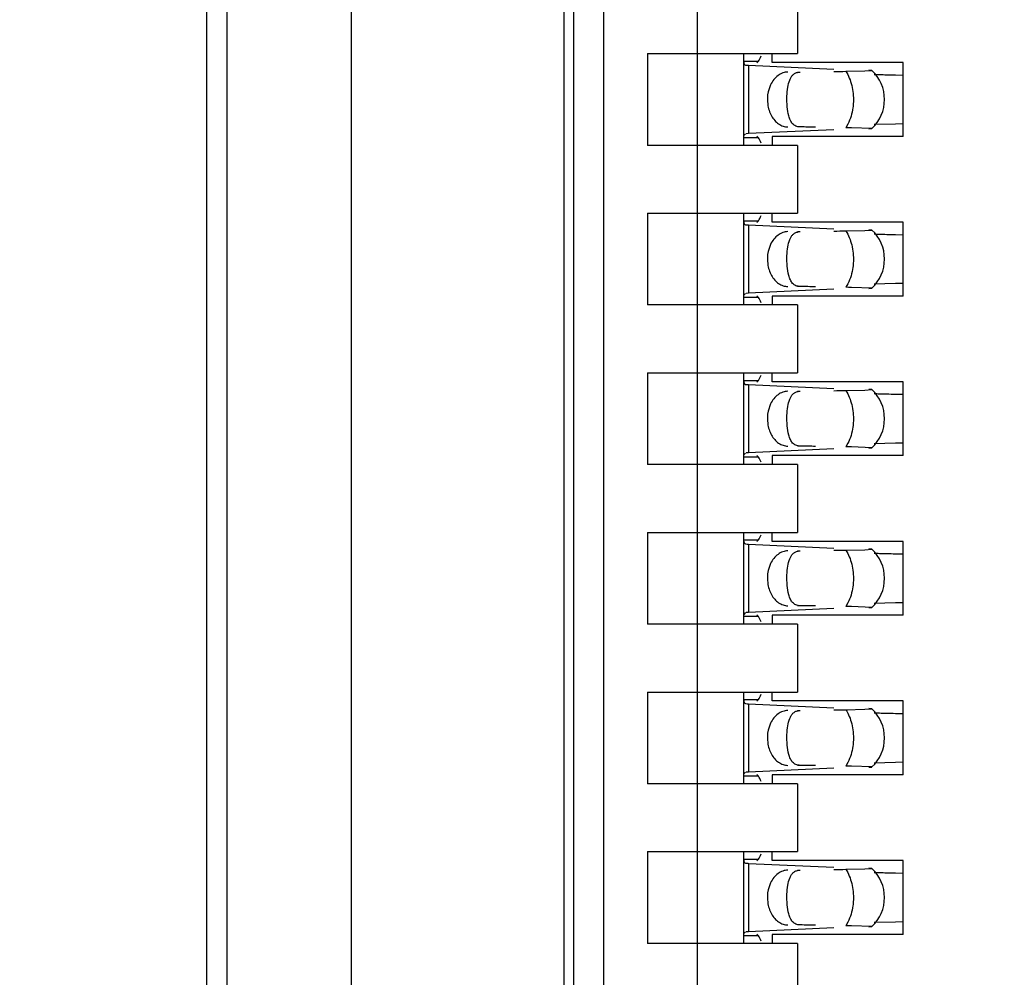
# Model space of a CAD drawing. Header units: inches. Extents: x 0 to 22, y 0 to 17.
# Tile 18 of 61: x 3.846 to 4.04, y 8.756 to 8.944. Entities that reach past the tile are written whole.
import ezdxf

# ---------------------------------------------------------------- set-up
doc = ezdxf.new("R2010")
doc.units = ezdxf.units.IN
doc.header["$LTSCALE"] = 1.21
doc.header["$MEASUREMENT"] = 0
doc.layers.get('0').update_dxf_attribs({"linetype": 'CONTINUOUS'})
doc.layers.add('DIMENSIONS', color=7, linetype='CONTINUOUS')
doc.styles.get("Standard").update_dxf_attribs({"font": 'txt', "width": 0.8})
doc.dimstyles.new('DIMSTYLE_1', dxfattribs={"dimtxt": 0.125, "dimasz": 0.18, "dimexe": 0.18, "dimexo": 0.0625, "dimgap": 0.09, "dimtad": 0, "dimtih": 1, "dimtoh": 1, "dimdec": 3, "dimzin": 4, "dimdsep": 46, "dimtxsty": 'STANDARD', "dimblk": '_FILLED', "dimblk1": '_FILLED', "dimblk2": '_FILLED', "dimcen": 0.09, "dimadec": 0, "dimazin": 0, "dimtp": 0.01, "dimtm": 0.01, "dimtfac": 1, "dimtdec": 3, "dimtofl": 0, "dimtmove": 0, "dimatfit": 3, "dimldrblk": '_FILLED', "dimfxl": 1, "dimtolj": 1, "dimtzin": 4, "dimarcsym": 0})

# ---------------------------------------------------------------- blocks, each defined once
blk = doc.blocks.new('*D14')
at = {"layer": 'DIMENSIONS', "color": 2, "linetype": 'CONTINUOUS'}
blk.add_line((3.9634381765, 7.385423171), (3.445098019, 7.385423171), dxfattribs=at)
at = {"layer": 'DIMENSIONS', "color": 2, "linetype": 'CONTINUOUS', "insert": (3.382598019, 7.447923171), "char_height": 0.125, "width": 1.425, "attachment_point": 3, "line_spacing_factor": 0.9}
blk.add_mtext('-3.706{\\Ftxt.shx;\\W1.000000;\\H0.125000; }[94.13]', dxfattribs=at)
blk = doc.blocks.new('_FILLED')
at = {"color": 0, "linetype": 'BYBLOCK'}
blk.add_solid([(0, 0), (-1, 0.1736111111), (-1, -0.1736111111)], dxfattribs=at)
blk = doc.blocks.new('*D15')
at = {"layer": 'DIMENSIONS', "color": 2, "linetype": 'CONTINUOUS'}
blk.add_line((3.928998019, 6.8692184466), (3.445098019, 6.8692184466), dxfattribs=at)
at = {"layer": 'DIMENSIONS', "color": 2, "linetype": 'CONTINUOUS', "insert": (3.382598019, 6.9317184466), "char_height": 0.125, "width": 1.525, "attachment_point": 3, "line_spacing_factor": 0.9}
blk.add_mtext('-4.222{\\Ftxt.shx;\\W1.000000;\\H0.125000; }[107.24]', dxfattribs=at)
blk = doc.blocks.new('*D16')
at = {"layer": 'DIMENSIONS', "color": 2, "linetype": 'CONTINUOUS'}
blk.add_line((4.337998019, 6.2692184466), (3.445098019, 6.2692184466), dxfattribs=at)
at = {"layer": 'DIMENSIONS', "color": 2, "linetype": 'CONTINUOUS', "insert": (3.382598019, 6.3317184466), "char_height": 0.125, "width": 1.525, "attachment_point": 3, "line_spacing_factor": 0.9}
blk.add_mtext('-4.822{\\Ftxt.shx;\\W1.000000;\\H0.125000; }[122.48]', dxfattribs=at)
blk = doc.blocks.new('*D17')
at = {"layer": 'DIMENSIONS', "color": 2, "linetype": 'CONTINUOUS'}
for p, q in [((3.7807905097, 6.1477749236), (3.6201636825, 5.9958963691)), ((4.326098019, 6.1477749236), (3.7807905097, 6.1477749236)), ((3.6201636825, 5.9958963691), (3.445098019, 5.9958963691))]:
    blk.add_line(p, q, dxfattribs=at)
at = {"layer": 'DIMENSIONS', "color": 2, "linetype": 'CONTINUOUS', "insert": (3.382598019, 6.0583963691), "char_height": 0.125, "width": 1.525, "attachment_point": 3, "line_spacing_factor": 0.9}
blk.add_mtext('-4.943{\\Ftxt.shx;\\W1.000000;\\H0.125000; }[125.56]', dxfattribs=at)

msp = doc.modelspace()

# ---------------------------------------------------------------- linework, layer by layer
at = {"color": 7, "linetype": 'CONTINUOUS'}
for p, q in [((3.886598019, 11.1606528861), (3.886598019, 6.4597840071)), ((3.911198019, 7.0476003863), (3.911198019, 10.3128365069)), ((3.953198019, 7.0805747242), (3.953198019, 10.2801945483)), ((3.9550720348, 7.385423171), (3.9550720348, 10.2200688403)), ((3.9609775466, 7.5035334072), (3.9609775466, 10.040934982)), ((3.9794814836, 7.5678205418), (3.9794814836, 10.0376714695)), ((3.882598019, 9.6802184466), (3.882598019, 7.6802184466)), ((3.999166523, 8.9511712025), (3.999166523, 8.9377853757)), ((3.9696389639, 8.9377853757), (3.9696389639, 8.9196751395)), ((3.9696389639, 8.9377853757), (3.999166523, 8.9377853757)), ((3.9885366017, 8.9377853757), (3.9885366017, 8.9196751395)), ((3.9885366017, 8.9362919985), (3.9914818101, 8.9362919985)), ((3.9885375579, 8.9363502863), (3.9885366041, 8.9362816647)), ((3.9885366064, 8.9362801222), (3.9887056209, 8.9356453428)), ((3.9914818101, 8.9362919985), (3.991191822, 8.9359648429)), ((3.994205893, 8.9360137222), (3.994205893, 8.9377853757)), ((3.9887056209, 8.9356453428), (3.9889237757, 8.9355038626)), ((3.9889237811, 8.9355057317), (3.9892816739, 8.9354838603)), ((3.9895034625, 8.9354724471), (4.0063865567, 8.9346883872)), ((4.0200326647, 8.9360137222), (3.994205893, 8.9360137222)), ((4.0087219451, 8.9342952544), (4.0124699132, 8.934375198)), ((4.0124699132, 8.934375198), (4.0138863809, 8.9344673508)), ((4.0138863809, 8.9344673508), (4.0132564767, 8.9345198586)), ((4.0200326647, 8.9214467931), (4.0200326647, 8.9360137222)), ((3.9993143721, 8.9341021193), (3.9997462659, 8.9341436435)), ((4.0184999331, 8.9335756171), (4.0200164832, 8.9335435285)), ((3.9938902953, 8.9316361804), (3.9934132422, 8.9302435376)), ((4.0063865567, 8.922772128), (3.9895034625, 8.9219880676)), ((4.0138864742, 8.9229932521), (4.009849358, 8.9231465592)), ((4.0132565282, 8.922940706), (4.0138365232, 8.9229797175)), ((4.018499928, 8.923884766), (4.0143417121, 8.9237745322)), ((4.0200164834, 8.9239168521), (4.018499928, 8.923884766)), ((3.9914818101, 8.9211685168), (3.9885366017, 8.9211685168)), ((3.9885366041, 8.9211788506), (3.9885375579, 8.9211102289)), ((3.988578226, 8.9215531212), (3.9885366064, 8.9211803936)), ((3.9889237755, 8.9219567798), (3.988578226, 8.9215531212)), ((3.9895034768, 8.9219876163), (3.9890883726, 8.9219657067)), ((3.9911918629, 8.921495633), (3.9914818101, 8.9211685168)), ((3.994205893, 8.9214467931), (3.994205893, 8.9196751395)), ((4.0200326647, 8.9214467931), (3.994205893, 8.9214467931)), ((3.999166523, 8.9196751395), (3.9696389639, 8.9196751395)), ((3.999166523, 8.9196751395), (3.999166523, 8.9062893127)), ((3.9696389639, 8.9062893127), (3.9696389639, 8.8881790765)), ((3.9696389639, 8.9062893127), (3.999166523, 8.9062893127)), ((3.9885366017, 8.9062893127), (3.9885366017, 8.8881790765)), ((3.994205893, 8.9045176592), (3.994205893, 8.9062893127)), ((3.9885366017, 8.9047959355), (3.9914818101, 8.9047959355)), ((3.9885375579, 8.9048542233), (3.9885366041, 8.9047856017)), ((3.9885366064, 8.9047840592), (3.9887056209, 8.9041492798)), ((3.9887056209, 8.9041492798), (3.9889237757, 8.9040077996)), ((3.9889237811, 8.9040096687), (3.9892816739, 8.9039877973)), ((3.9895034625, 8.9039763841), (4.0063865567, 8.9031923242)), ((3.9914818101, 8.9047959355), (3.991191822, 8.9044687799)), ((4.0200326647, 8.9045176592), (3.994205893, 8.9045176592)), ((4.0200326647, 8.8899507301), (4.0200326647, 8.9045176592)), ((3.9993143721, 8.9026060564), (3.9997462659, 8.9026475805)), ((4.0087219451, 8.9027991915), (4.0124699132, 8.902879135)), ((4.0124699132, 8.902879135), (4.0138863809, 8.9029712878)), ((4.0138863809, 8.9029712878), (4.0132564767, 8.9030237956)), ((4.0184999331, 8.9020795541), (4.0200164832, 8.9020474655)), ((3.9938902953, 8.9001401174), (3.9934132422, 8.8987474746)), ((4.0138864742, 8.8914971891), (4.009849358, 8.8916504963)), ((4.018499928, 8.892388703), (4.0143417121, 8.8922784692)), ((4.0200164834, 8.8924207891), (4.018499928, 8.892388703)), ((3.9914818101, 8.8896724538), (3.9885366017, 8.8896724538)), ((3.9885366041, 8.8896827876), (3.9885375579, 8.889614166)), ((3.988578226, 8.8900570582), (3.9885366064, 8.8896843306)), ((3.9889237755, 8.8904607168), (3.988578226, 8.8900570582)), ((3.9895034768, 8.8904915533), (3.9890883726, 8.8904696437)), ((4.0063865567, 8.891276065), (3.9895034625, 8.8904920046)), ((3.9911918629, 8.88999957), (3.9914818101, 8.8896724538)), ((3.994205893, 8.8899507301), (3.994205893, 8.8881790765)), ((4.0200326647, 8.8899507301), (3.994205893, 8.8899507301)), ((4.0132565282, 8.891444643), (4.0138365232, 8.8914836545)), ((3.999166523, 8.8881790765), (3.9696389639, 8.8881790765)), ((3.999166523, 8.8881790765), (3.999166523, 8.8747932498)), ((3.9696389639, 8.8747932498), (3.9696389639, 8.8566830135)), ((3.9696389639, 8.8747932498), (3.999166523, 8.8747932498)), ((3.9885366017, 8.8747932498), (3.9885366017, 8.8566830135)), ((3.994205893, 8.8730215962), (3.994205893, 8.8747932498)), ((3.9885366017, 8.8732998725), (3.9914818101, 8.8732998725)), ((3.9885375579, 8.8733581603), (3.9885366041, 8.8732895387)), ((3.9885366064, 8.8732879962), (3.9887056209, 8.8726532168)), ((3.9887056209, 8.8726532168), (3.9889237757, 8.8725117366)), ((3.9889237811, 8.8725136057), (3.9892816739, 8.8724917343)), ((3.9895034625, 8.8724803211), (4.0063865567, 8.8716962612)), ((3.9914818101, 8.8732998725), (3.991191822, 8.872972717)), ((4.0200326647, 8.8730215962), (3.994205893, 8.8730215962)), ((4.0200326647, 8.8584546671), (4.0200326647, 8.8730215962)), ((3.9993143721, 8.8711099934), (3.9997462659, 8.8711515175)), ((4.0087219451, 8.8713031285), (4.0124699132, 8.871383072)), ((4.0124699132, 8.871383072), (4.0138863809, 8.8714752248)), ((4.0138863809, 8.8714752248), (4.0132564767, 8.8715277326)), ((4.0184999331, 8.8705834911), (4.0200164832, 8.8705514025)), ((3.9938902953, 8.8686440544), (3.9934132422, 8.8672514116)), ((4.018499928, 8.86089264), (4.0143417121, 8.8607824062)), ((4.0200164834, 8.8609247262), (4.018499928, 8.86089264)), ((3.988578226, 8.8585609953), (3.9885366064, 8.8581882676)), ((3.9889237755, 8.8589646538), (3.988578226, 8.8585609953)), ((3.9895034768, 8.8589954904), (3.9890883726, 8.8589735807)), ((4.0063865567, 8.859780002), (3.9895034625, 8.8589959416)), ((4.0138864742, 8.8600011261), (4.009849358, 8.8601544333)), ((4.0132565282, 8.85994858), (4.0138365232, 8.8599875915)), ((3.999166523, 8.8566830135), (3.9696389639, 8.8566830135)), ((3.9914818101, 8.8581763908), (3.9885366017, 8.8581763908)), ((3.9885366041, 8.8581867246), (3.9885375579, 8.858118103)), ((3.9911918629, 8.858503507), (3.9914818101, 8.8581763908)), ((3.994205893, 8.8584546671), (3.994205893, 8.8566830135)), ((4.0200326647, 8.8584546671), (3.994205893, 8.8584546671)), ((3.999166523, 8.8566830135), (3.999166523, 8.8432971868)), ((3.9696389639, 8.8432971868), (3.9696389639, 8.8251869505)), ((3.9696389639, 8.8432971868), (3.999166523, 8.8432971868)), ((3.9885366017, 8.8432971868), (3.9885366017, 8.8251869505)), ((3.994205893, 8.8415255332), (3.994205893, 8.8432971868)), ((3.9885366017, 8.8418038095), (3.9914818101, 8.8418038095)), ((3.9885375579, 8.8418620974), (3.9885366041, 8.8417934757)), ((3.9885366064, 8.8417919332), (3.9887056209, 8.8411571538)), ((3.9887056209, 8.8411571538), (3.9889237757, 8.8410156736)), ((3.9914818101, 8.8418038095), (3.991191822, 8.841476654)), ((4.0200326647, 8.8415255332), (3.994205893, 8.8415255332)), ((4.0200326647, 8.8269586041), (4.0200326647, 8.8415255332)), ((3.9889237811, 8.8410175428), (3.9892816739, 8.8409956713)), ((3.9895034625, 8.8409842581), (4.0063865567, 8.8402001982)), ((3.9993143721, 8.8396139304), (3.9997462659, 8.8396554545)), ((4.0087219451, 8.8398070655), (4.0124699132, 8.839887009)), ((4.0124699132, 8.839887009), (4.0138863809, 8.8399791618)), ((4.0138863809, 8.8399791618), (4.0132564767, 8.8400316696)), ((4.0184999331, 8.8390874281), (4.0200164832, 8.8390553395)), ((3.9938902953, 8.8371479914), (3.9934132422, 8.8357553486)), ((4.0200164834, 8.8294286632), (4.018499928, 8.829396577)), ((3.9895034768, 8.8274994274), (3.9890883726, 8.8274775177)), ((4.0063865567, 8.828283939), (3.9895034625, 8.8274998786)), ((4.0138864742, 8.8285050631), (4.009849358, 8.8286583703)), ((4.0132565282, 8.828452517), (4.0138365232, 8.8284915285)), ((4.018499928, 8.829396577), (4.0143417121, 8.8292863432)), ((3.9914818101, 8.8266803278), (3.9885366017, 8.8266803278)), ((3.9885366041, 8.8266906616), (3.9885375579, 8.82662204)), ((3.988578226, 8.8270649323), (3.9885366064, 8.8266922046)), ((3.9889237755, 8.8274685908), (3.988578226, 8.8270649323)), ((3.9911918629, 8.827007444), (3.9914818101, 8.8266803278)), ((3.994205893, 8.8269586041), (3.994205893, 8.8251869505)), ((4.0200326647, 8.8269586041), (3.994205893, 8.8269586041)), ((3.999166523, 8.8251869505), (3.9696389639, 8.8251869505)), ((3.999166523, 8.8251869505), (3.999166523, 8.8118011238)), ((3.9696389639, 8.8118011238), (3.9696389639, 8.7936908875)), ((3.9696389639, 8.8118011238), (3.999166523, 8.8118011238)), ((3.9885366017, 8.8118011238), (3.9885366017, 8.7936908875)), ((3.9885366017, 8.8103077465), (3.9914818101, 8.8103077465)), ((3.9885375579, 8.8103660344), (3.9885366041, 8.8102974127)), ((3.9885366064, 8.8102958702), (3.9887056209, 8.8096610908)), ((3.9914818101, 8.8103077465), (3.991191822, 8.809980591)), ((3.994205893, 8.8100294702), (3.994205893, 8.8118011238)), ((4.0200326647, 8.8100294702), (3.994205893, 8.8100294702)), ((4.0200326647, 8.7954625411), (4.0200326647, 8.8100294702)), ((3.9887056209, 8.8096610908), (3.9889237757, 8.8095196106)), ((3.9889237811, 8.8095214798), (3.9892816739, 8.8094996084)), ((3.9895034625, 8.8094881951), (4.0063865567, 8.8087041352)), ((3.9993143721, 8.8081178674), (3.9997462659, 8.8081593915)), ((4.0087219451, 8.8083110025), (4.0124699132, 8.808390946)), ((4.0124699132, 8.808390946), (4.0138863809, 8.8084830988)), ((4.0138863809, 8.8084830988), (4.0132564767, 8.8085356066)), ((4.0184999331, 8.8075913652), (4.0200164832, 8.8075592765)), ((3.9938902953, 8.8056519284), (3.9934132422, 8.8042592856)), ((4.0063865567, 8.796787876), (3.9895034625, 8.7960038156)), ((4.0138864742, 8.7970090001), (4.009849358, 8.7971623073)), ((4.0132565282, 8.7969564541), (4.0138365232, 8.7969954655)), ((4.018499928, 8.797900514), (4.0143417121, 8.7977902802)), ((4.0200164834, 8.7979326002), (4.018499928, 8.797900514)), ((3.9914818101, 8.7951842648), (3.9885366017, 8.7951842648)), ((3.9885366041, 8.7951945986), (3.9885375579, 8.795125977)), ((3.988578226, 8.7955688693), (3.9885366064, 8.7951961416)), ((3.9889237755, 8.7959725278), (3.988578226, 8.7955688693)), ((3.9895034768, 8.7960033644), (3.9890883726, 8.7959814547)), ((3.9911918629, 8.795511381), (3.9914818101, 8.7951842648)), ((3.994205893, 8.7954625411), (3.994205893, 8.7936908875)), ((4.0200326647, 8.7954625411), (3.994205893, 8.7954625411)), ((3.999166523, 8.7936908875), (3.9696389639, 8.7936908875)), ((3.999166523, 8.7936908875), (3.999166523, 8.7803050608)), ((3.9696389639, 8.7803050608), (3.9696389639, 8.7621948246)), ((3.9696389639, 8.7803050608), (3.999166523, 8.7803050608)), ((3.9885366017, 8.7803050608), (3.9885366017, 8.7621948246)), ((3.994205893, 8.7785334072), (3.994205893, 8.7803050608)), ((3.9885366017, 8.7788116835), (3.9914818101, 8.7788116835)), ((3.9885375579, 8.7788699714), (3.9885366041, 8.7788013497)), ((3.9885366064, 8.7787998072), (3.9887056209, 8.7781650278)), ((3.9887056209, 8.7781650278), (3.9889237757, 8.7780235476)), ((3.9889237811, 8.7780254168), (3.9892816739, 8.7780035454)), ((3.9895034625, 8.7779921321), (4.0063865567, 8.7772080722)), ((3.9914818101, 8.7788116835), (3.991191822, 8.778484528)), ((4.0200326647, 8.7785334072), (3.994205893, 8.7785334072)), ((4.0124699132, 8.776894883), (4.0138863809, 8.7769870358)), ((4.0138863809, 8.7769870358), (4.0132564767, 8.7770395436)), ((4.0200326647, 8.7639664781), (4.0200326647, 8.7785334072)), ((3.9993143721, 8.7766218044), (3.9997462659, 8.7766633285)), ((4.0087219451, 8.7768149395), (4.0124699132, 8.776894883)), ((4.0184999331, 8.7760953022), (4.0200164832, 8.7760632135)), ((3.9938902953, 8.7741558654), (3.9934132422, 8.7727632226)), ((4.0138864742, 8.7655129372), (4.009849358, 8.7656662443)), ((4.0132565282, 8.7654603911), (4.0138365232, 8.7654994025)), ((4.018499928, 8.766404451), (4.0143417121, 8.7662942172)), ((4.0200164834, 8.7664365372), (4.018499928, 8.766404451)), ((3.9914818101, 8.7636882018), (3.9885366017, 8.7636882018)), ((3.9885366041, 8.7636985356), (3.9885375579, 8.763629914)), ((3.988578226, 8.7640728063), (3.9885366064, 8.7637000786)), ((3.9889237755, 8.7644764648), (3.988578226, 8.7640728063)), ((3.9895034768, 8.7645073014), (3.9890883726, 8.7644853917)), ((4.0063865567, 8.765291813), (3.9895034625, 8.7645077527)), ((3.9911918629, 8.764015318), (3.9914818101, 8.7636882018)), ((3.994205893, 8.7639664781), (3.994205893, 8.7621948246)), ((4.0200326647, 8.7639664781), (3.994205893, 8.7639664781)), ((3.999166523, 8.7621948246), (3.9696389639, 8.7621948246)), ((3.999166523, 8.7621948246), (3.999166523, 8.7488089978))]:
    msp.add_line(p, q, dxfattribs=at)
at = {"color": 9, "linetype": 'CONTINUOUS'}
for p, q in [((3.9895034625, 8.9354724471), (3.9895034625, 8.9219880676)), ((3.999166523, 8.9341436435), (3.9997462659, 8.9341436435)), ((3.9997462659, 8.9233168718), (3.999166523, 8.9233168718)), ((4.0091334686, 8.9238768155), (4.0087219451, 8.9231652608)), ((3.9895034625, 8.9039763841), (3.9895034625, 8.8904920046)), ((3.999166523, 8.9026475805), (3.9997462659, 8.9026475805)), ((3.9997462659, 8.8918208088), (3.999166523, 8.8918208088)), ((4.0091334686, 8.8923807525), (4.0087219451, 8.8916691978)), ((3.9895034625, 8.8724803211), (3.9895034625, 8.8589959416)), ((3.999166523, 8.8711515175), (3.9997462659, 8.8711515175)), ((4.0091334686, 8.8608846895), (4.0087219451, 8.8601731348)), ((3.9997462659, 8.8603247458), (3.999166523, 8.8603247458)), ((3.9895034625, 8.8409842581), (3.9895034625, 8.8274998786)), ((3.999166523, 8.8396554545), (3.9997462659, 8.8396554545)), ((3.9997462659, 8.8288286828), (3.999166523, 8.8288286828)), ((4.0091334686, 8.8293886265), (4.0087219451, 8.8286770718)), ((3.9895034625, 8.8094881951), (3.9895034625, 8.7960038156)), ((3.999166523, 8.8081593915), (3.9997462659, 8.8081593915)), ((3.9997462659, 8.7973326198), (3.999166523, 8.7973326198)), ((4.0091334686, 8.7978925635), (4.0087219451, 8.7971810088)), ((3.9895034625, 8.7779921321), (3.9895034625, 8.7645077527)), ((3.999166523, 8.7766633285), (3.9997462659, 8.7766633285)), ((3.9997462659, 8.7658365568), (3.999166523, 8.7658365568)), ((4.0091334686, 8.7663965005), (4.0087219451, 8.7656849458))]:
    msp.add_line(p, q, dxfattribs=at)
at = {"color": 7, "linetype": 'CONTINUOUS'}
for centre, radius, start, end in [((3.9910816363, 8.9696563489), 0.0342198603, 266.9848544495, 267.3566322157), ((4.008493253, 8.9287302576), 0.0078740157, 313.2313990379, 46.7695386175), ((4.0229598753, 9.1948688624), 0.2613250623, 268.110127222, 268.3298669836), ((4.0252635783, 9.2752118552), 0.3417010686, 268.3363875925, 268.5821634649), ((4.0310384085, 9.502513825), 0.569076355, 268.5671778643, 268.7374983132), ((4.0021397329, 8.4923681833), 0.4308473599, 88.9746889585, 89.1246374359), ((3.9910816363, 8.9381602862), 0.0342198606, 266.9848544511, 267.3566322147), ((4.008493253, 8.8972341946), 0.0078740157, 313.2313990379, 46.7695386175), ((4.0229598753, 9.1633727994), 0.2613250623, 268.110127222, 268.3298669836), ((4.0252635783, 9.2437157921), 0.3417010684, 268.3363875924, 268.582163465), ((4.0310384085, 9.4710177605), 0.5690763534, 268.5671778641, 268.7374983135), ((4.0021397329, 8.4608721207), 0.4308473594, 88.9746889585, 89.1246374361), ((3.9910816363, 8.9066642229), 0.0342198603, 266.9848544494, 267.3566322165), ((4.008493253, 8.8657381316), 0.0078740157, 313.2313990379, 46.7695386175), ((4.0229598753, 9.1318767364), 0.2613250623, 268.110127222, 268.3298669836), ((4.0252635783, 9.212219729), 0.3417010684, 268.3363875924, 268.582163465), ((4.0310384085, 9.439521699), 0.569076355, 268.5671778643, 268.7374983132), ((4.0021397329, 8.4293760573), 0.4308473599, 88.9746889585, 89.1246374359), ((3.9910816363, 8.8751681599), 0.0342198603, 266.9848544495, 267.3566322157), ((4.008493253, 8.8342420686), 0.0078740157, 313.2313990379, 46.7695386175), ((4.0229598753, 9.1003806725), 0.2613250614, 268.1101272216, 268.329866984), ((4.0252635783, 9.1807236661), 0.3417010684, 268.3363875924, 268.582163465), ((4.0310384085, 9.4080256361), 0.569076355, 268.5671778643, 268.7374983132), ((4.0021397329, 8.3978799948), 0.4308473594, 88.9746889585, 89.1246374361), ((3.9910816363, 8.8436720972), 0.0342198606, 266.9848544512, 267.3566322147), ((4.008493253, 8.8027460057), 0.0078740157, 313.2313990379, 46.7695386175), ((4.0229598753, 9.0688846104), 0.2613250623, 268.110127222, 268.3298669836), ((4.0252635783, 9.1492276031), 0.3417010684, 268.3363875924, 268.582163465), ((4.0310384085, 9.3765295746), 0.5690763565, 268.5671778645, 268.737498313), ((4.0021397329, 8.3663839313), 0.4308473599, 88.9746889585, 89.1246374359), ((3.9910816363, 8.812176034), 0.0342198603, 266.9848544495, 267.3566322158), ((4.008493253, 8.7712499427), 0.0078740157, 313.2313990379, 46.7695386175), ((4.0229598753, 9.0373885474), 0.2613250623, 268.110127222, 268.3298669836), ((4.0252635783, 9.1177315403), 0.3417010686, 268.3363875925, 268.5821634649), ((4.0310384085, 9.3450335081), 0.569076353, 268.5671778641, 268.7374983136), ((4.002139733, 8.3348878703), 0.4308473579, 88.9746889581, 89.1246374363)]:
    msp.add_arc(centre, radius, start, end, dxfattribs=at)
for centre, major_axis, ratio, start_param, end_param in [((3.9903439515, 8.9473132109), (-0, 0.0118110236), 0.2679491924, -2.7738167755, -2.5765937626), ((3.6720865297, 8.9287302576), (0.4711895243, 0.0078735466), 0.0001824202, -0.7820906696, -0.7749796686), ((3.6720865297, 8.9287302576), (0.4711895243, -0.0078735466), 0.0001824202, 0.7929389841, 0.8018391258), ((3.9903439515, 8.9101473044), (0, 0.0118110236), 0.2679491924, -0.5650009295, -0.3677758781), ((3.9903439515, 8.9158171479), (-0, 0.0118110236), 0.2679491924, -2.7738167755, -2.5765937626), ((3.6720865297, 8.8972341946), (0.4711895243, 0.0078735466), 0.0001824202, -0.7820906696, -0.7749796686), ((3.6720865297, 8.8972341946), (0.4711895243, -0.0078735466), 0.0001824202, 0.7929389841, 0.8018391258), ((3.9903439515, 8.8786512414), (0, 0.0118110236), 0.2679491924, -0.5650009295, -0.3677758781), ((3.9903439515, 8.8843210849), (-0, 0.0118110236), 0.2679491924, -2.7738167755, -2.5765937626), ((3.6720865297, 8.8657381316), (0.4711895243, 0.0078735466), 0.0001824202, -0.7820906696, -0.7749796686), ((3.6720865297, 8.8657381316), (0.4711895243, -0.0078735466), 0.0001824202, 0.7929389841, 0.8018391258), ((3.9903439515, 8.8471551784), (0, 0.0118110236), 0.2679491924, -0.5650009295, -0.3677758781), ((3.9903439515, 8.8528250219), (0, 0.0118110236), 0.2679491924, -2.7738167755, -2.5765937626), ((3.6720865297, 8.8342420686), (0.4711895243, 0.0078735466), 0.0001824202, -0.7820906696, -0.7749796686), ((3.6720865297, 8.8342420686), (0.4711895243, -0.0078735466), 0.0001824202, 0.7929389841, 0.8018391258), ((3.9903439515, 8.8156591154), (0, 0.0118110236), 0.2679491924, -0.5650009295, -0.3677758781), ((3.9903439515, 8.8213289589), (-0, 0.0118110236), 0.2679491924, -2.7738167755, -2.5765937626), ((3.6720865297, 8.8027460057), (0.4711895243, 0.0078735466), 0.0001824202, -0.7820906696, -0.7749796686), ((3.6720865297, 8.8027460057), (0.4711895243, -0.0078735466), 0.0001824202, 0.7929389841, 0.8018391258), ((3.9903439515, 8.7841630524), (-0, 0.0118110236), 0.2679491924, -0.5650009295, -0.3677758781), ((3.9903439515, 8.7898328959), (0, 0.0118110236), 0.2679491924, -2.7738167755, -2.5765937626), ((3.6720865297, 8.7712499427), (0.4711895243, 0.0078735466), 0.0001824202, -0.7820906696, -0.7749796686), ((3.6720865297, 8.7712499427), (0.4711895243, -0.0078735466), 0.0001824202, 0.7929389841, 0.8018391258), ((3.9903439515, 8.7526669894), (0, 0.0118110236), 0.2679491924, -0.5650009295, -0.3677758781)]:
    msp.add_ellipse(centre, major_axis=major_axis, ratio=ratio, start_param=start_param, end_param=end_param, dxfattribs=at)
at = {"color": 9, "linetype": 'CONTINUOUS'}
for points, knots in [([(4.0087219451, 8.9342952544), (4.0092706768, 8.9334546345), (4.010063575, 8.9314639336), (4.0102608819, 8.9293481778), (4.0102177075, 8.9282551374)], [0, 0, 0, 0, 0.4785423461, 1, 1, 1, 1]), ([(4.0102177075, 8.9282551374), (4.0102021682, 8.9278617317), (4.0100687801, 8.9263582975), (4.0096417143, 8.9248704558), (4.0091334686, 8.9238768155)], [0, 0, 0, 0, 0.260772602, 1, 1, 1, 1]), ([(4.0087219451, 8.9027991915), (4.0092706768, 8.9019585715), (4.010063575, 8.8999678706), (4.0102608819, 8.8978521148), (4.0102177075, 8.8967590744)], [0, 0, 0, 0, 0.4785423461, 1, 1, 1, 1]), ([(4.0102177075, 8.8967590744), (4.0102021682, 8.8963656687), (4.0100687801, 8.8948622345), (4.0096417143, 8.8933743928), (4.0091334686, 8.8923807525)], [0, 0, 0, 0, 0.260772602, 1, 1, 1, 1]), ([(4.0087219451, 8.8713031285), (4.0092706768, 8.8704625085), (4.010063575, 8.8684718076), (4.0102608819, 8.8663560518), (4.0102177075, 8.8652630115)], [0, 0, 0, 0, 0.4785423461, 1, 1, 1, 1]), ([(4.0102177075, 8.8652630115), (4.0102021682, 8.8648696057), (4.0100687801, 8.8633661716), (4.0096417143, 8.8618783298), (4.0091334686, 8.8608846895)], [0, 0, 0, 0, 0.260772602, 1, 1, 1, 1]), ([(4.0087219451, 8.8398070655), (4.0092706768, 8.8389664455), (4.010063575, 8.8369757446), (4.0102608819, 8.8348599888), (4.0102177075, 8.8337669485)], [0, 0, 0, 0, 0.4785423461, 1, 1, 1, 1]), ([(4.0102177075, 8.8337669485), (4.0102021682, 8.8333735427), (4.0100687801, 8.8318701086), (4.0096417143, 8.8303822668), (4.0091334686, 8.8293886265)], [0, 0, 0, 0, 0.260772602, 1, 1, 1, 1]), ([(4.0087219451, 8.8083110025), (4.0092706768, 8.8074703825), (4.010063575, 8.8054796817), (4.0102608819, 8.8033639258), (4.0102177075, 8.8022708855)], [0, 0, 0, 0, 0.4785423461, 1, 1, 1, 1]), ([(4.0102177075, 8.8022708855), (4.0102021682, 8.8018774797), (4.0100687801, 8.8003740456), (4.0096417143, 8.7988862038), (4.0091334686, 8.7978925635)], [0, 0, 0, 0, 0.260772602, 1, 1, 1, 1]), ([(4.0087219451, 8.7768149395), (4.0092706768, 8.7759743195), (4.010063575, 8.7739836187), (4.0102608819, 8.7718678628), (4.0102177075, 8.7707748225)], [0, 0, 0, 0, 0.4785423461, 1, 1, 1, 1]), ([(4.0102177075, 8.7707748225), (4.0102021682, 8.7703814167), (4.0100687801, 8.7688779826), (4.0096417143, 8.7673901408), (4.0091334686, 8.7663965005)], [0, 0, 0, 0, 0.260772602, 1, 1, 1, 1])]:
    msp.add_open_spline(points, degree=3, knots=knots, dxfattribs=at)
at = {"color": 7, "linetype": 'CONTINUOUS'}
for points, knots in [([(3.9972962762, 8.9341436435), (3.9969562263, 8.9341379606), (3.9962584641, 8.9340085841), (3.9953024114, 8.9334858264), (3.9944816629, 8.9326768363), (3.9940663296, 8.9320017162), (3.9938902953, 8.9316361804)], [0, 0, 0, 0, 0.229791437, 0.4696702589, 0.7258733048, 1, 1, 1, 1]), ([(3.9971210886, 8.9293891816), (3.9971433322, 8.9299752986), (3.9972376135, 8.9310507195), (3.9975291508, 8.9323156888), (3.9979133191, 8.93312517), (3.9982720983, 8.9335967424), (3.9987438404, 8.9339450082), (3.9991179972, 8.9340660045), (3.9993143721, 8.9341021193)], [0, 0, 0, 0, 0.3145836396, 0.5783093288, 0.6903244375, 0.7929302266, 0.8929102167, 1, 1, 1, 1]), ([(3.9934132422, 8.9302435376), (3.9932361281, 8.9294398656), (3.993170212, 8.9277866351), (3.9937778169, 8.9258410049), (3.99465103, 8.9245906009), (3.9954388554, 8.9238853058), (3.996335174, 8.9234336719), (3.9969806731, 8.9233221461), (3.9972962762, 8.9233168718)], [0, 0, 0, 0, 0.2761150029, 0.5429829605, 0.6674054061, 0.7841211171, 0.8940953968, 1, 1, 1, 1]), ([(3.9974682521, 8.9254888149), (3.9973080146, 8.9260807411), (3.9971216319, 8.9273840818), (3.9970947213, 8.9286944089), (3.9971210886, 8.9293891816)], [0, 0, 0, 0, 0.468650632, 1, 1, 1, 1]), ([(3.9997462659, 8.9233168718), (3.9994531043, 8.9233218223), (3.9990199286, 8.9233939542), (3.9985316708, 8.9236636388), (3.9981279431, 8.924016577), (3.9977391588, 8.9246303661), (3.9975500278, 8.9251867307), (3.9974682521, 8.9254888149)], [0, 0, 0, 0, 0.2575080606, 0.3729976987, 0.4863784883, 0.7251431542, 1, 1, 1, 1]), ([(3.9972962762, 8.9026475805), (3.9969562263, 8.9026418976), (3.9962584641, 8.9025125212), (3.9953024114, 8.9019897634), (3.9944816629, 8.9011807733), (3.9940663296, 8.9005056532), (3.9938902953, 8.9001401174)], [0, 0, 0, 0, 0.229791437, 0.4696702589, 0.7258733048, 1, 1, 1, 1]), ([(3.9971210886, 8.8978931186), (3.9971433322, 8.8984792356), (3.9972376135, 8.8995546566), (3.9975291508, 8.9008196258), (3.9979133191, 8.901629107), (3.9982720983, 8.9021006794), (3.9987438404, 8.9024489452), (3.9991179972, 8.9025699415), (3.9993143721, 8.9026060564)], [0, 0, 0, 0, 0.3145836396, 0.5783093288, 0.6903244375, 0.7929302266, 0.8929102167, 1, 1, 1, 1]), ([(3.9934132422, 8.8987474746), (3.9932361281, 8.8979438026), (3.993170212, 8.8962905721), (3.9937778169, 8.8943449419), (3.99465103, 8.8930945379), (3.9954388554, 8.8923892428), (3.996335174, 8.8919376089), (3.9969806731, 8.8918260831), (3.9972962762, 8.8918208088)], [0, 0, 0, 0, 0.2761150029, 0.5429829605, 0.6674054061, 0.7841211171, 0.8940953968, 1, 1, 1, 1]), ([(3.9974682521, 8.8939927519), (3.9973080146, 8.8945846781), (3.9971216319, 8.8958880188), (3.9970947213, 8.8971983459), (3.9971210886, 8.8978931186)], [0, 0, 0, 0, 0.468650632, 1, 1, 1, 1]), ([(3.9997462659, 8.8918208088), (3.9994531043, 8.8918257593), (3.9990199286, 8.8918978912), (3.9985316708, 8.8921675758), (3.9981279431, 8.892520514), (3.9977391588, 8.8931343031), (3.9975500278, 8.8936906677), (3.9974682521, 8.8939927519)], [0, 0, 0, 0, 0.2575080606, 0.3729976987, 0.4863784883, 0.7251431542, 1, 1, 1, 1]), ([(3.9972962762, 8.8711515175), (3.9969562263, 8.8711458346), (3.9962584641, 8.8710164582), (3.9953024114, 8.8704937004), (3.9944816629, 8.8696847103), (3.9940663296, 8.8690095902), (3.9938902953, 8.8686440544)], [0, 0, 0, 0, 0.229791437, 0.4696702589, 0.7258733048, 1, 1, 1, 1]), ([(3.9971210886, 8.8663970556), (3.9971433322, 8.8669831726), (3.9972376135, 8.8680585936), (3.9975291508, 8.8693235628), (3.9979133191, 8.870133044), (3.9982720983, 8.8706046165), (3.9987438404, 8.8709528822), (3.9991179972, 8.8710738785), (3.9993143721, 8.8711099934)], [0, 0, 0, 0, 0.3145836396, 0.5783093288, 0.6903244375, 0.7929302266, 0.8929102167, 1, 1, 1, 1]), ([(3.9934132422, 8.8672514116), (3.9932361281, 8.8664477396), (3.993170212, 8.8647945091), (3.9937778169, 8.8628488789), (3.99465103, 8.8615984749), (3.9954388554, 8.8608931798), (3.996335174, 8.8604415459), (3.9969806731, 8.8603300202), (3.9972962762, 8.8603247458)], [0, 0, 0, 0, 0.2761150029, 0.5429829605, 0.6674054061, 0.7841211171, 0.8940953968, 1, 1, 1, 1]), ([(3.9974682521, 8.862496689), (3.9973080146, 8.8630886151), (3.9971216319, 8.8643919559), (3.9970947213, 8.865702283), (3.9971210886, 8.8663970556)], [0, 0, 0, 0, 0.468650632, 1, 1, 1, 1]), ([(3.9997462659, 8.8603247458), (3.9994531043, 8.8603296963), (3.9990199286, 8.8604018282), (3.9985316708, 8.8606715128), (3.9981279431, 8.861024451), (3.9977391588, 8.8616382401), (3.9975500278, 8.8621946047), (3.9974682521, 8.862496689)], [0, 0, 0, 0, 0.2575080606, 0.3729976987, 0.4863784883, 0.7251431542, 1, 1, 1, 1]), ([(3.9972962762, 8.8396554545), (3.9969562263, 8.8396497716), (3.9962584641, 8.8395203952), (3.9953024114, 8.8389976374), (3.9944816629, 8.8381886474), (3.9940663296, 8.8375135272), (3.9938902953, 8.8371479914)], [0, 0, 0, 0, 0.229791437, 0.4696702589, 0.7258733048, 1, 1, 1, 1]), ([(3.9971210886, 8.8349009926), (3.9971433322, 8.8354871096), (3.9972376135, 8.8365625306), (3.9975291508, 8.8378274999), (3.9979133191, 8.838636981), (3.9982720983, 8.8391085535), (3.9987438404, 8.8394568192), (3.9991179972, 8.8395778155), (3.9993143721, 8.8396139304)], [0, 0, 0, 0, 0.3145836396, 0.5783093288, 0.6903244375, 0.7929302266, 0.8929102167, 1, 1, 1, 1]), ([(3.9934132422, 8.8357553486), (3.9932361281, 8.8349516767), (3.993170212, 8.8332984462), (3.9937778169, 8.8313528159), (3.99465103, 8.8301024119), (3.9954388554, 8.8293971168), (3.996335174, 8.8289454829), (3.9969806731, 8.8288339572), (3.9972962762, 8.8288286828)], [0, 0, 0, 0, 0.2761150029, 0.5429829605, 0.6674054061, 0.7841211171, 0.8940953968, 1, 1, 1, 1]), ([(3.9974682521, 8.831000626), (3.9973080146, 8.8315925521), (3.9971216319, 8.8328958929), (3.9970947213, 8.83420622), (3.9971210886, 8.8349009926)], [0, 0, 0, 0, 0.468650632, 1, 1, 1, 1]), ([(3.9997462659, 8.8288286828), (3.9994531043, 8.8288336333), (3.9990199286, 8.8289057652), (3.9985316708, 8.8291754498), (3.9981279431, 8.829528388), (3.9977391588, 8.8301421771), (3.9975500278, 8.8306985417), (3.9974682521, 8.831000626)], [0, 0, 0, 0, 0.2575080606, 0.3729976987, 0.4863784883, 0.7251431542, 1, 1, 1, 1]), ([(3.9972962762, 8.8081593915), (3.9969562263, 8.8081537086), (3.9962584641, 8.8080243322), (3.9953024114, 8.8075015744), (3.9944816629, 8.8066925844), (3.9940663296, 8.8060174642), (3.9938902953, 8.8056519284)], [0, 0, 0, 0, 0.229791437, 0.4696702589, 0.7258733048, 1, 1, 1, 1]), ([(3.9971210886, 8.8034049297), (3.9971433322, 8.8039910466), (3.9972376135, 8.8050664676), (3.9975291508, 8.8063314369), (3.9979133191, 8.807140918), (3.9982720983, 8.8076124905), (3.9987438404, 8.8079607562), (3.9991179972, 8.8080817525), (3.9993143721, 8.8081178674)], [0, 0, 0, 0, 0.3145836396, 0.5783093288, 0.6903244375, 0.7929302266, 0.8929102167, 1, 1, 1, 1]), ([(3.9934132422, 8.8042592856), (3.9932361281, 8.8034556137), (3.993170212, 8.8018023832), (3.9937778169, 8.7998567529), (3.99465103, 8.7986063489), (3.9954388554, 8.7979010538), (3.996335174, 8.79744942), (3.9969806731, 8.7973378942), (3.9972962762, 8.7973326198)], [0, 0, 0, 0, 0.2761150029, 0.5429829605, 0.6674054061, 0.7841211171, 0.8940953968, 1, 1, 1, 1]), ([(3.9974682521, 8.799504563), (3.9973080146, 8.8000964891), (3.9971216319, 8.8013998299), (3.9970947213, 8.802710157), (3.9971210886, 8.8034049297)], [0, 0, 0, 0, 0.468650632, 1, 1, 1, 1]), ([(3.9997462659, 8.7973326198), (3.9994531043, 8.7973375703), (3.9990199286, 8.7974097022), (3.9985316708, 8.7976793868), (3.9981279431, 8.798032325), (3.9977391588, 8.7986461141), (3.9975500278, 8.7992024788), (3.9974682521, 8.799504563)], [0, 0, 0, 0, 0.2575080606, 0.3729976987, 0.4863784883, 0.7251431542, 1, 1, 1, 1]), ([(3.9972962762, 8.7766633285), (3.9969562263, 8.7766576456), (3.9962584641, 8.7765282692), (3.9953024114, 8.7760055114), (3.9944816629, 8.7751965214), (3.9940663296, 8.7745214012), (3.9938902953, 8.7741558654)], [0, 0, 0, 0, 0.229791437, 0.4696702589, 0.7258733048, 1, 1, 1, 1]), ([(3.9971210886, 8.7719088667), (3.9971433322, 8.7724949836), (3.9972376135, 8.7735704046), (3.9975291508, 8.7748353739), (3.9979133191, 8.775644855), (3.9982720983, 8.7761164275), (3.9987438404, 8.7764646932), (3.9991179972, 8.7765856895), (3.9993143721, 8.7766218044)], [0, 0, 0, 0, 0.3145836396, 0.5783093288, 0.6903244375, 0.7929302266, 0.8929102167, 1, 1, 1, 1]), ([(3.9934132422, 8.7727632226), (3.9932361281, 8.7719595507), (3.993170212, 8.7703063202), (3.9937778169, 8.7683606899), (3.99465103, 8.7671102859), (3.9954388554, 8.7664049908), (3.996335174, 8.765953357), (3.9969806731, 8.7658418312), (3.9972962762, 8.7658365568)], [0, 0, 0, 0, 0.2761150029, 0.5429829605, 0.6674054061, 0.7841211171, 0.8940953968, 1, 1, 1, 1]), ([(3.9974682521, 8.7680085), (3.9973080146, 8.7686004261), (3.9971216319, 8.7699037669), (3.9970947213, 8.771214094), (3.9971210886, 8.7719088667)], [0, 0, 0, 0, 0.468650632, 1, 1, 1, 1]), ([(3.9997462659, 8.7658365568), (3.9994531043, 8.7658415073), (3.9990199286, 8.7659136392), (3.9985316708, 8.7661833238), (3.9981279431, 8.766536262), (3.9977391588, 8.7671500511), (3.9975500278, 8.7677064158), (3.9974682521, 8.7680085)], [0, 0, 0, 0, 0.2575080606, 0.3729976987, 0.4863784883, 0.7251431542, 1, 1, 1, 1])]:
    msp.add_open_spline(points, degree=3, knots=knots, dxfattribs=at)

# ---------------------------------------------------------------- dimensions: what is measured, and where the dimension line sits
at = {"layer": 'DIMENSIONS', "color": 2, "linetype": 'CONTINUOUS'}
for feature_location, offset, origin, picture, middle in [((3.928998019, 6.8692184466), (-0.4838999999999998, 0), (3.991498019, 11.0912184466), '*D15', (2.370098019, 6.8692184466)), ((4.337998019, 6.2692184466), (-0.8928999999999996, 0), (4.400498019, 11.0912184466), '*D16', (2.370098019, 6.2692184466)), ((4.326098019, 6.1477749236), (-0.8809999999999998, -0.15187855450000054), (4.388598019, 11.0912184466), '*D17', (2.370098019, 5.9958963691)), ((3.9634381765, 7.385423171), (-0.5183401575, 0), (4.0259381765, 11.0912184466), '*D14', (2.420098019, 7.385423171))]:
    dim = msp.add_ordinate_dim(feature_location=feature_location, offset=offset, dtype=0, origin=origin, text='-<>', dimstyle='DIMSTYLE_1', dxfattribs=at)
    dim.commit()
    dim.dimension.update_dxf_attribs({"geometry": picture, "text_midpoint": middle})

doc.saveas('drawing.dxf')
